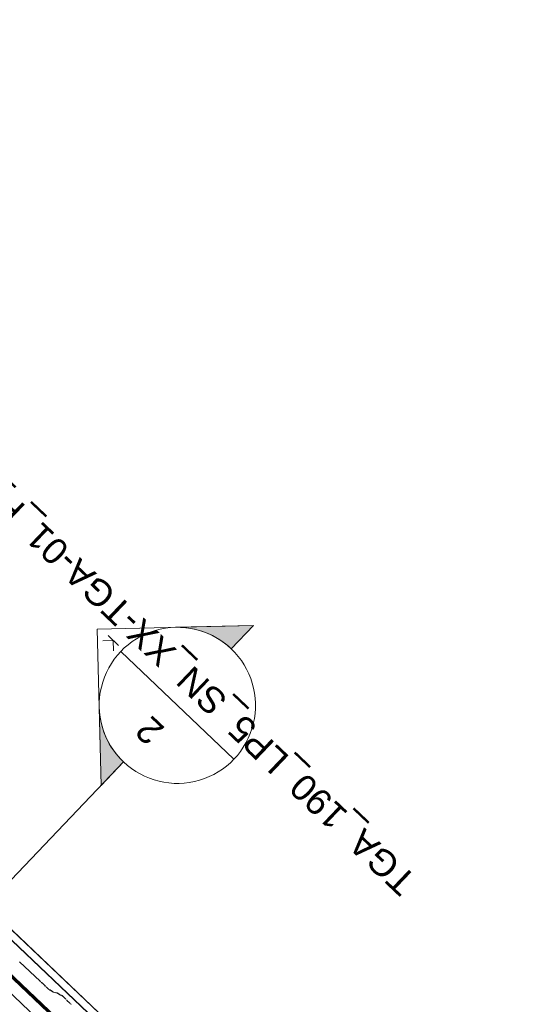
# Model space of a CAD drawing. Header units: metres. Extents: x 32343131.6 to 32343183.7, y 5699223.3 to 5699275.1.
# Tile 182 of 190: x 32343178.8 to 32343180.7, y 5699245.9 to 5699249.7. Entities that reach past the tile are written whole.
import ezdxf

# ---------------------------------------------------------------- set-up
doc = ezdxf.new("R2010")
doc.units = ezdxf.units.M
doc.layers.add('0-1', color=7, linetype='Continuous', lineweight=5)
doc.layers.add('G-ANNO-SYMB-1', color=7, linetype='Continuous', lineweight=9)
for name, color, linetype, lineweight, true_color in [('A-ROOF-1', 7, 'Continuous', 5, 0xcccccc), ('E-POWR-CNDT-1', 5, 'Continuous', 70, 0x0000ff), ('S-BEAM-1', 7, 'Continuous', 5, 0xcccccc)]:
    doc.layers.add(name, color=color, linetype=linetype, lineweight=lineweight, true_color=true_color)
doc.styles.add('Arial_1', font='arial.ttf', dxfattribs={"height": 0.1})

# ---------------------------------------------------------------- blocks, each defined once
blk = doc.blocks.new('Wasserleitblech - Wasserleitblech-3545865-TGA_190_LP5_GR_DA-TGA-01_G_')
at = {"layer": 'A-ROOF-1'}
for p, q in [((105.953, -7.7157), (71.177, 25.3695)), ((71.1777, 25.3702), (105.9537, -7.715)), ((105.9336, -7.7361), (71.1576, 25.3491)), ((105.9341, -7.7355), (71.1582, 25.3497)), ((102.8917, -5.0483), (97.148, 0.4161)), ((102.8917, -5.0483), (97.148, 0.4161))]:
    blk.add_line(p, q, dxfattribs=at)
blk = doc.blocks.new('ARC_190_LPX_FM_Stellplätze_rvt-1-TGA_190_LP5_GR_DA-TGA-01_G_')
at = {"layer": 'S-BEAM-1'}
for p, q in [((32343178.8628, 5699245.9991), (32343178.784, 5699246.0741)), ((32343178.7841, 5699246.0742), (32343178.8629, 5699245.9992)), ((32343178.8661, 5699245.9964), (32343178.8708, 5699245.9926)), ((32343178.8715, 5699245.9918), (32343178.8668, 5699245.9956)), ((32343178.8817, 5699245.9814), (32343178.8777, 5699245.9859)), ((32343178.8785, 5699245.9853), (32343178.8825, 5699245.9807)), ((32343178.8929, 5699245.9704), (32343178.8854, 5699245.9776)), ((32343178.8855, 5699245.9777), (32343178.893, 5699245.9705)), ((32343178.8976, 5699245.9667), (32343178.9021, 5699245.9658)), ((32343178.9031, 5699245.9648), (32343178.8987, 5699245.9657)), ((32343178.9031, 5699245.9653), (32343178.9123, 5699245.9586)), ((32343178.9131, 5699245.9577), (32343178.9039, 5699245.9643)), ((32343178.9131, 5699245.9581), (32343178.9275, 5699245.9552)), ((32343178.9286, 5699245.9542), (32343178.9141, 5699245.9571)), ((32343178.9285, 5699245.9546), (32343178.9378, 5699245.948)), ((32343178.9386, 5699245.947), (32343178.9294, 5699245.9537)), ((32343178.9386, 5699245.9475), (32343178.9435, 5699245.9465)), ((32343178.9446, 5699245.9455), (32343178.9396, 5699245.9465)), ((32343178.9615, 5699245.93), (32343178.9492, 5699245.9417)), ((32343178.9493, 5699245.9418), (32343178.9616, 5699245.9301)), ((32343178.9667, 5699245.9242), (32343178.9649, 5699245.9264)), ((32343178.9659, 5699245.9256), (32343178.9677, 5699245.9234)), ((32343178.9748, 5699245.9165), (32343178.9771, 5699245.9149)), ((32343178.978, 5699245.914), (32343178.9757, 5699245.9156))]:
    blk.add_line(p, q, dxfattribs=at)
for centre, major_axis, start_param, end_param in [((32343178.8632, 5699245.9995), (-0.00543, 0.00517), 1.570796, 2.355303), ((32343178.8632, 5699245.9995), (-0.00435, 0.00414), 1.570796, 2.355299), ((32343178.8743, 5699245.9886), (-0.00543, 0.00517), 3.92788, 5.496895), ((32343178.8743, 5699245.9886), (-0.00435, 0.00414), 3.927883, 5.496898), ((32343178.8859, 5699245.978), (-0.00543, 0.00517), 0.786291, 1.570796), ((32343178.8859, 5699245.978), (-0.00435, 0.00414), 0.78629, 1.570796), ((32343178.8934, 5699245.9709), (-0.00543, 0.00517), 1.570796, 3.003604), ((32343178.8934, 5699245.9709), (-0.00435, 0.00414), 1.570797, 3.003603), ((32343178.9074, 5699245.9607), (-0.00543, 0.00517), 5.711274, 6.145196), ((32343178.9074, 5699245.9607), (-0.00435, 0.00414), 5.711273, 6.145199), ((32343178.9088, 5699245.9623), (-0.00435, 0.00414), 2.56968, 3.0036), ((32343178.9088, 5699245.9623), (-0.00543, 0.00517), 2.569681, 3.003604), ((32343178.9329, 5699245.95), (-0.00543, 0.00517), 5.711274, 6.145196), ((32343178.9329, 5699245.95), (-0.00435, 0.00414), 5.711273, 6.145193), ((32343178.9343, 5699245.9516), (-0.00435, 0.00414), 2.569681, 3.003601), ((32343178.9343, 5699245.9516), (-0.00543, 0.00517), 2.569681, 3.003604), ((32343178.9488, 5699245.9413), (-0.00543, 0.00517), 4.712389, 6.145196), ((32343178.9488, 5699245.9413), (-0.00435, 0.00414), 4.712389, 6.145196), ((32343178.9611, 5699245.9296), (-0.00435, 0.00414), 3.74101, 4.712389), ((32343178.9611, 5699245.9296), (-0.00543, 0.00517), 3.741008, 4.712389), ((32343178.9715, 5699245.9202), (-0.00543, 0.00517), 0.599419, 2.542176), ((32343178.9715, 5699245.9202), (-0.00435, 0.00414), 0.599417, 2.542178), ((32343178.9814, 5699245.9103), (-0.00543, 0.00517), 4.712389, 5.683768), ((32343178.9814, 5699245.9103), (-0.00435, 0.00414), 4.712389, 5.683767)]:
    blk.add_ellipse(centre, major_axis=major_axis, ratio=0.087156, start_param=start_param, end_param=end_param, dxfattribs=at)
at = {"layer": 'A-ROOF-1'}
blk.add_blockref('Wasserleitblech - Wasserleitblech-3545865-TGA_190_LP5_GR_DA-TGA-01_G_', (32343077.7673, 5699249.1855), dxfattribs=at)
blk = doc.blocks.new('Schnitt - Schnittbeschriftung - Gefüllt Koordination-1525609-TGA_190_LP5_GR_DA-TGA-01_G_')
at = {"layer": 'G-ANNO-SYMB-1'}
h = blk.add_hatch(color=256, dxfattribs=at)
edge = h.paths.add_edge_path()
edge.add_line((-0.014485, 0), (-0.010243, 0.004243))
edge.add_ellipse((-0.006, 0), major_axis=(0, 0.006), ratio=0.999999, start_angle=44.99998, end_angle=90)
edge.add_line((-0.012, 0), (-0.014485, 0))
h = blk.add_hatch(color=256, dxfattribs=at)
edge = h.paths.add_edge_path()
edge.add_line((0.002485, 0), (0, 0))
edge.add_ellipse((-0.006, 0), major_axis=(0.006, 0), ratio=1, start_angle=0, end_angle=44.99999)
edge.add_line((-0.001757, 0.004243), (0.002485, 0))
for p, q in [((-0.006, 0.008485), (-0.014485, 0)), ((-0.006, 0.008485), (0.002485, 0)), ((-0.00622, 0.007001), (-0.005658, 0.007562)), ((-0.00622, 0.007557), (-0.00622, 0.006452)), ((-0.00622, 0.007001), (-0.005664, 0.006445)), ((-0.010243, 0.004243), (-0.014485, 0)), ((0.002485, 0), (-0.001757, 0.004243)), ((-0.012, 0), (-0.014485, 0)), ((-0.014485, 0), (-0.012, 0)), ((0, 0), (0.002485, 0)), ((0, 0), (0.002485, 0))]:
    blk.add_line(p, q, dxfattribs=at)
for major_axis, ratio, start_param, end_param in [((0.006, 0), 1, 0, 3.141593), ((0, 0.006), 0.999999, 0.785398, 1.570796), ((0.006, 0), 1, 0, 0.785398), ((0, 0.006), 0.999999, 1.570796, 4.712389)]:
    blk.add_ellipse((-0.006, 0), major_axis=major_axis, ratio=ratio, start_param=start_param, end_param=end_param, dxfattribs=at)

msp = doc.modelspace()

# ---------------------------------------------------------------- linework, layer by layer
at = {"layer": 'E-POWR-CNDT-1'}
msp.add_line((32343174.96921, 5699249.61945), (32343183.60132, 5699241.40702), dxfattribs=at)
at = {"layer": 'G-ANNO-SYMB-1'}
for p, q in [((32343179.6067, 5699246.85284), (32343179.172, 5699247.26641)), ((32343179.18257, 5699246.84227), (32343161.34755, 5699228.09581))]:
    msp.add_line(p, q, dxfattribs=at)

# ---------------------------------------------------------------- block references
at = {"layer": '0-1'}
msp.add_blockref('ARC_190_LPX_FM_Stellplätze_rvt-1-TGA_190_LP5_GR_DA-TGA-01_G_', (0, 0), dxfattribs=at)
at = {"layer": 'G-ANNO-SYMB-1', "extrusion": (0, 0, -1), "xscale": 49.99999999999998, "yscale": 49.99999999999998, "zscale": 49.99999999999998, "rotation": 313.5727433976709}
msp.add_blockref('Schnitt - Schnittbeschriftung - Gefüllt Koordination-1525609-TGA_190_LP5_GR_DA-TGA-01_G_', (-32343179.18257, 5699246.84227), dxfattribs=at)

# ---------------------------------------------------------------- texts
at = {"layer": 'G-ANNO-SYMB-1', "char_height": 0.1, "attachment_point": 1, "rotation": 136.42726, "style": 'Arial_1'}
for s, insert, width in [('TGA_190_LP5_SN_XX-TGA-01_F_', (32343180.24494, 5699246.32153), 2.7618134), ('2', (32343179.27624, 5699246.89883), 0.0962025)]:
    msp.add_mtext(s, dxfattribs=dict(at, insert=insert, width=width))

doc.saveas('drawing.dxf')
